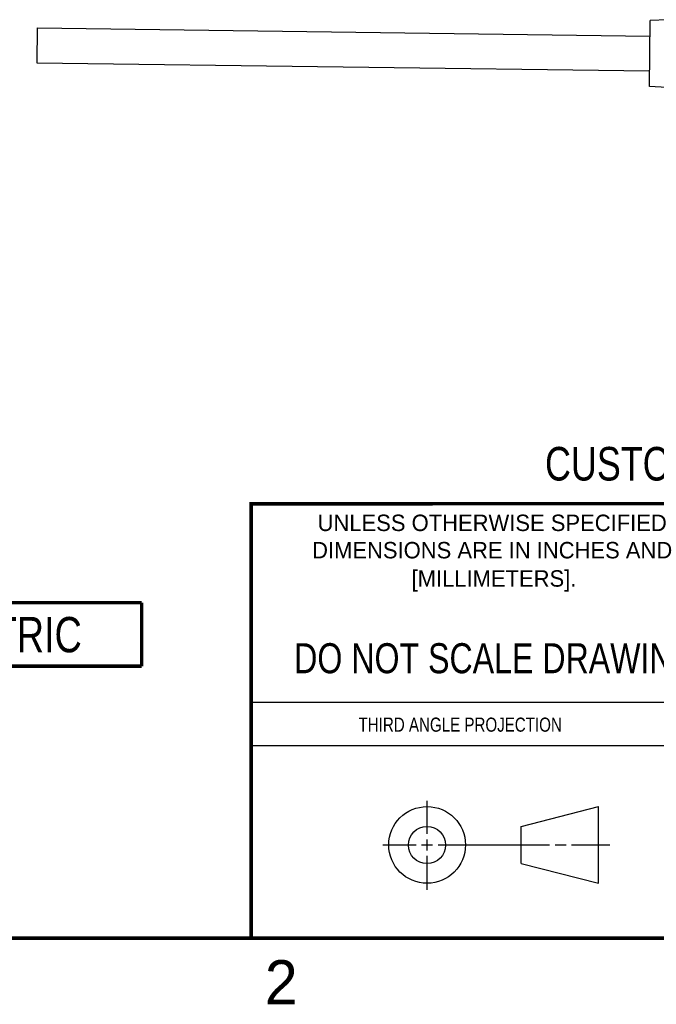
# Model space of a CAD drawing. Header units: inches. Extents: x 0 to 22, y 0 to 17.
# Tile 18 of 56: x 12.3 to 15.9, y 0.1 to 5.7. Entities that reach past the tile are written whole.
import ezdxf

# ---------------------------------------------------------------- set-up
doc = ezdxf.new("R2010")
doc.units = ezdxf.units.IN
doc.header["$LTSCALE"] = 1.21
doc.header["$MEASUREMENT"] = 0
doc.layers.get('0').update_dxf_attribs({"linetype": 'CONTINUOUS'})
doc.layers.add('02___PRT_ALL_AXES', color=7, linetype='CONTINUOUS')
doc.layers.add('DETAIL', color=7, linetype='CONTINUOUS')
doc.styles.get("Standard").update_dxf_attribs({"font": 'txt', "width": 0.8})
doc.styles.add('TEXTSTYLE_2', font='txt')

# ---------------------------------------------------------------- blocks, each defined once
blk = doc.blocks.new('SYMBOL_13_BL2', base_point=(12.3104, 2.2194))
at = {"layer": 'DETAIL', "color": 7, "linetype": 'CONTINUOUS', "const_width": 0.02}
for points in [[(11.6304, 2.3994), (12.9904, 2.3994)], [(11.6304, 2.3994), (11.6304, 2.0394)], [(12.9904, 2.3994), (12.9904, 2.0394)], [(11.6304, 2.0394), (12.9904, 2.0394)]]:
    blk.add_lwpolyline(points, dxfattribs=at)
at = {"layer": 'DETAIL', "color": 2, "linetype": 'CONTINUOUS', "width": 0.8}
blk.add_text('METRIC', height=0.2, dxfattribs=at).set_placement((11.8317, 2.1183))

msp = doc.modelspace()

# ---------------------------------------------------------------- linework, layer by layer
at = {"color": 7, "linetype": 'CONTINUOUS'}
for p, q in [((15.8642, 5.3227), (15.8691, 5.6966)), ((15.9675, 5.7005), (15.8691, 5.6966)), ((15.9625, 5.3162), (15.8642, 5.3227)), ((15.1374, 1.132), (15.5769, 1.2447)), ((15.5769, 0.8105), (15.5769, 1.2447)), ((15.1374, 0.9219), (15.1374, 1.132)), ((15.1374, 0.9219), (15.5769, 0.8105))]:
    msp.add_line(p, q, dxfattribs=at)
at = {"color": 2, "linetype": 'CONTINUOUS'}
for p, q in [((13.61, 1.835), (16.375, 1.835)), ((16.375, 1.5888), (13.61, 1.5888)), ((14.6059, 1.0901), (14.6059, 1.2769)), ((14.3557, 1.0276), (14.5434, 1.0276)), ((14.5747, 1.0276), (14.6372, 1.0276)), ((14.6059, 0.9964), (14.6059, 1.0589)), ((14.6684, 1.0276), (15.2987, 1.0276)), ((15.3299, 1.0276), (15.3924, 1.0276)), ((15.4237, 1.0276), (15.6394, 1.0276)), ((14.6059, 0.7723), (14.6059, 0.9651))]:
    msp.add_line(p, q, dxfattribs=at)
at = {"color": 7, "linetype": 'CONTINUOUS', "const_width": 0.02}
for points in [[(13.6, 2.9595), (21.5, 2.96)], [(13.61, 0.5), (13.61, 2.96)], [(0.5, 0.5), (21.5, 0.5)]]:
    msp.add_lwpolyline(points, dxfattribs=at)
at = {"color": 7, "linetype": 'CONTINUOUS'}
for centre, radius in [((14.6059, 1.0276), 0.2171), ((14.6054, 1.0269), 0.105)]:
    msp.add_circle(centre, radius, dxfattribs=at)
at = {"layer": '02___PRT_ALL_AXES', "color": 7, "linetype": 'CONTINUOUS'}
for p, q in [((12.3997, 5.6535), (12.3971, 5.4566)), ((12.3997, 5.6535), (15.8679, 5.6081)), ((12.3971, 5.4566), (15.8653, 5.4112))]:
    msp.add_line(p, q, dxfattribs=at)

# ---------------------------------------------------------------- block references
at = {"layer": 'DETAIL', "color": 2, "linetype": 'CONTINUOUS'}
msp.add_blockref('SYMBOL_13_BL2', (12.3104, 2.2194), dxfattribs=at)

# ---------------------------------------------------------------- texts
at = {"color": 7, "linetype": 'CONTINUOUS', "attachment_point": 2, "line_spacing_factor": 0.9}
for s, insert, char_height, width in [('CUSTOMER DRAWING', (16.3742, 3.2811), 0.19, 2.432), ('DO NOT SCALE DRAWING', (14.9953, 2.1698), 0.17, 2.72)]:
    msp.add_mtext(s, dxfattribs=dict(at, insert=insert, char_height=char_height, width=width))
at = {"color": 2, "linetype": 'CONTINUOUS', "line_spacing_factor": 0.9, "style": 'TEXTSTYLE_2'}
for s, insert, char_height, width, attachment_point in [('UNLESS OTHERWISE SPECIFIED', (14.9742, 2.8979), 0.093, 2.418, 2), ('DIMENSIONS ARE IN INCHES AND', (14.9742, 2.7431), 0.093, 2.604, 2), ('[MILLIMETERS].', (14.9844, 2.5829), 0.093, 1.302, 2), ('2', (13.6875, 0.375), 0.25, 0.25, 1)]:
    msp.add_mtext(s, dxfattribs=dict(at, insert=insert, char_height=char_height, width=width, attachment_point=attachment_point))
at = {"color": 2, "linetype": 'CONTINUOUS', "insert": (14.2178, 1.7486), "char_height": 0.08, "width": 1.408, "attachment_point": 1, "line_spacing_factor": 0.9}
msp.add_mtext('THIRD ANGLE PROJECTION', dxfattribs=at)

doc.saveas('drawing.dxf')
